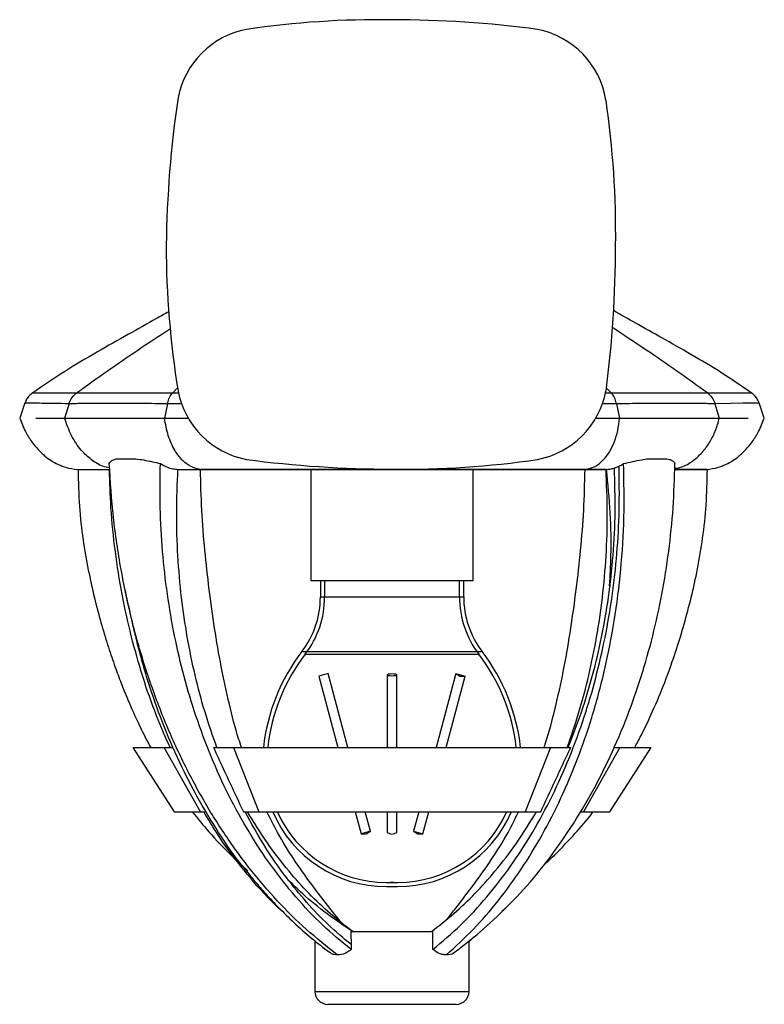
# Model space of a CAD drawing. Header units: millimetres. Extents: x 332 to 840, y 187 to 654.
# Tile 2 of 5: x 332 to 419, y 365 to 480. Entities that reach past the tile are written whole.
import ezdxf

# ---------------------------------------------------------------- set-up
doc = ezdxf.new("R2010")
doc.units = ezdxf.units.MM

msp = doc.modelspace()

# ---------------------------------------------------------------- linework, layer by layer
at = {"color": 7, "linetype": 'Continuous', "lineweight": 25}
for p, q in [((338.53, 436.27), (338.53, 436.27)), ((349.77, 436.27), (350.34, 436.84)), ((349.77, 436.27), (349.77, 436.27)), ((400.33, 436.27), (401.01, 436.27)), ((401.01, 436.27), (400.43, 436.86)), ((401.01, 436.27), (401.02, 436.27)), ((412.26, 436.27), (412.25, 436.27)), ((332.5, 435.08), (331.89, 433.31)), ((337.65, 434.99), (337.14, 433.31)), ((337.65, 434.99), (337.65, 434.99)), ((349.16, 434.99), (348.8, 433.31)), ((349.16, 434.99), (349.16, 434.99)), ((401.63, 434.99), (401.98, 433.31)), ((401.63, 434.99), (401.63, 434.99)), ((413.13, 434.99), (413.64, 433.31)), ((413.13, 434.99), (413.13, 434.99)), ((418.9, 433.31), (418.28, 435.08)), ((333.76, 433.31), (337.14, 433.31)), ((337.14, 433.31), (348.8, 433.31)), ((348.8, 433.31), (351.66, 433.31)), ((399.12, 433.31), (401.98, 433.31)), ((401.98, 433.31), (413.64, 433.31)), ((413.64, 433.31), (417.03, 433.31)), ((343.26, 428.56), (345.46, 428.56)), ((405.32, 428.56), (407.52, 428.56)), ((338.63, 427.31), (342.41, 427.31)), ((350.38, 427.31), (352.92, 427.31)), ((352.92, 427.31), (397.86, 427.31)), ((365.89, 427.31), (365.89, 414.31)), ((384.89, 414.31), (384.89, 427.31)), ((397.86, 427.31), (400.47, 427.31)), ((400.47, 427.31), (397.95, 427.31)), ((408.42, 427.31), (412.15, 427.31)), ((382.11, 414.31), (365.89, 414.31)), ((367.02, 414.31), (367.02, 412.42)), ((367.52, 414.31), (367.52, 412.42)), ((384.89, 414.31), (382.11, 414.31)), ((383.27, 412.42), (383.27, 414.31)), ((383.77, 412.42), (383.77, 414.31)), ((344.21, 413.17), (344.27, 412.88)), ((400.86, 413.72), (400.85, 413.65)), ((367.04, 412.42), (383.75, 412.42)), ((367.52, 412.42), (383.26, 412.42)), ((364.86, 406.04), (385.92, 406.04)), ((365.26, 405.74), (385.52, 405.74)), ((367.93, 403.46), (366.84, 403.17)), ((366.84, 403.17), (369.08, 394.81)), ((370.25, 394.81), (367.93, 403.46)), ((374.83, 403.31), (374.83, 394.81)), ((375.96, 394.81), (375.96, 403.31)), ((382.85, 403.46), (380.54, 394.81)), ((381.71, 394.81), (383.94, 403.17)), ((382.85, 403.46), (383.36, 403.17)), ((382.85, 403.46), (383.94, 403.17)), ((383.36, 403.17), (383.94, 403.17)), ((345.11, 394.81), (349.94, 387.31)), ((345.11, 394.81), (348.76, 394.81)), ((353.01, 387.31), (348.76, 394.81)), ((348.76, 394.81), (349.84, 394.81)), ((354.53, 394.81), (356.88, 394.81)), ((356.88, 394.81), (359.84, 387.31)), ((356.88, 394.81), (393.9, 394.81)), ((393.9, 394.81), (390.95, 387.31)), ((393.9, 394.81), (396.27, 394.81)), ((402.02, 394.81), (397.77, 387.31)), ((400.84, 387.31), (405.68, 394.81)), ((401.32, 394.81), (402.02, 394.81)), ((402.02, 394.81), (405.68, 394.81)), ((349.94, 387.31), (353.01, 387.31)), ((353.01, 387.31), (353.69, 387.31)), ((358.03, 387.31), (359.84, 387.31)), ((359.84, 387.31), (390.95, 387.31)), ((371.08, 387.31), (371.77, 384.74)), ((372.87, 385.03), (372.26, 387.31)), ((374.83, 387.31), (374.83, 384.89)), ((375.96, 384.89), (375.96, 387.31)), ((378.53, 387.31), (377.92, 385.03)), ((379.01, 384.74), (379.7, 387.31)), ((390.95, 387.31), (392.77, 387.31)), ((397.39, 387.31), (397.77, 387.31)), ((397.77, 387.31), (400.84, 387.31)), ((372.87, 385.03), (371.77, 384.74)), ((371.77, 384.74), (372.36, 384.74)), ((372.36, 384.74), (372.87, 385.03)), ((377.92, 385.03), (378.43, 384.74)), ((377.92, 385.03), (379.01, 384.74)), ((378.43, 384.74), (379.01, 384.74)), ((374.74, 379.06), (376.05, 379.06)), ((374.74, 379.06), (376.05, 379.06)), ((374.74, 378.56), (376.05, 378.56)), ((374.74, 378.56), (376.05, 378.56)), ((370.58, 373.31), (380.17, 373.31)), ((366.39, 372.23), (366.39, 366.31)), ((384.39, 366.31), (384.39, 372.24)), ((366.39, 366.31), (384.39, 366.31)), ((382.89, 364.81), (367.89, 364.81))]:
    msp.add_line(p, q, dxfattribs=at)
at = {"color": 7, "linetype": 'Continuous', "lineweight": 25, "flags": 128}
for points in [[(333.41, 436.28), (333.41, 436.28), (333.63, 436.28), (334.28, 436.28), (335.41, 436.28), (336.97, 436.28), (338.53, 436.27), (338.53, 436.27), (338.53, 436.27)], [(350.87, 435), (349.16, 434.99), (349.16, 434.99), (349.16, 434.99)], [(418.29, 435.07), (418.05, 435.07), (417.42, 435.05), (416.4, 435.04), (414.97, 435.01), (413.13, 434.99), (413.13, 434.99), (413.13, 434.99)], [(375.39, 403.46), (375.61, 403.45), (375.79, 403.42), (375.92, 403.37), (375.96, 403.31), (375.92, 403.26), (375.79, 403.21), (375.61, 403.18), (375.39, 403.17), (375.18, 403.18), (374.99, 403.21), (374.87, 403.26), (374.83, 403.31), (374.87, 403.37), (374.99, 403.42), (375.18, 403.45), (375.39, 403.46)], [(380.17, 371.21), (380.17, 371.77), (380.17, 372.34), (380.17, 373.31)], [(370.61, 371.8), (370.61, 371.5), (370.61, 371.35), (370.61, 371.21)]]:
    msp.add_lwpolyline(points, dxfattribs=at)
at = {"color": 7, "linetype": 'Continuous', "lineweight": 25}
for centre, radius, start, end in [((373.9, 373), 106.87, 89.1981, 98.3419), ((375.39, 350.3), 129.56, 82.46, 90), ((360.29, 468.84), 10.08, 100.8659, 169.1341), ((390.44, 468.85), 10.08, 9.3135, 78.8571), ((478.56, 451.81), 129.56, 171.5977, 179.2608), ((294.66, 454.98), 106.87, 359.1981, 8.3419), ((455.88, 453.6), 106.87, 180.0632, 189.2173), ((271.96, 453.48), 129.56, 352.46, 0), ((360.29, 438.38), 10.08, 190.8659, 259.1341), ((390.49, 438.38), 10.08, 280.8659, 349.1341), ((375.39, 556.92), 129.56, 262.46, 270), ((376.89, 534.22), 106.87, 269.1981, 278.3419), ((356.52, 412.42), 10.5, 322.6318, 0), ((356.52, 412.42), 11, 322.6318, 0), ((394.27, 412.42), 11, 180, 217.3682), ((394.27, 412.42), 10.5, 180, 217.3682), ((382.78, 392.36), 22.55, 142.6318, 173.734), ((382.78, 392.36), 22.05, 142.6318, 173.5831), ((368, 392.36), 22.05, 6.4051, 37.3682), ((368, 392.36), 22.55, 6.2712, 37.3682), ((374.74, 393.04), 14.48, 203.4174, 270), ((374.74, 393.04), 13.98, 204.3284, 270), ((376.05, 393.04), 14.48, 270, 336.5712), ((376.05, 393.04), 13.98, 270, 335.6649), ((375.39, 385.71), 0.999, 235.4473, 304.5527), ((374.74, 393.04), 13.98, 270, 272.6885), ((374.74, 393.04), 14.48, 270, 272.5956), ((376.05, 393.04), 13.98, 267.3115, 270), ((376.05, 393.04), 14.48, 267.4044, 270), ((367.89, 366.31), 1.5, 180, 270), ((382.89, 366.31), 1.5, 270, 0)]:
    msp.add_arc(centre, radius, start, end, dxfattribs=at)
for points, knots in [([(349.31, 445.75), (348.83, 445.48), (347.26, 444.6), (344.47, 443.04), (340.86, 441), (337.1, 438.79), (334.64, 437.11), (333.42, 436.28)], [0, 0, 0, 0, 0.089493, 0.292161, 0.517735, 0.760762, 1, 1, 1, 1]), ([(417.37, 436.28), (416.23, 437.06), (413.94, 438.63), (410.42, 440.71), (407.06, 442.63), (404.02, 444.32), (402.14, 445.38), (401.27, 445.87)], [0, 0, 0, 0, 0.220583, 0.444931, 0.653283, 0.840994, 1, 1, 1, 1]), ([(338.53, 436.27), (340.91, 437.96), (344.54, 440.53), (348.24, 442.96), (349.51, 443.8)], [0, 0, 0, 0, 0.654735, 1, 1, 1, 1]), ([(412.25, 436.27), (409.87, 437.96), (406.19, 440.57), (402.45, 443.03), (401.12, 443.91)], [0, 0, 0, 0, 0.645687, 1, 1, 1, 1]), ([(333.42, 436.27), (333.34, 436.21), (333.12, 436.07), (332.83, 435.72), (332.61, 435.38), (332.54, 435.14), (332.51, 435.06)], [0, 0, 0, 0, 0.203397, 0.513481, 0.855567, 1, 1, 1, 1]), ([(337.65, 434.99), (337.66, 435.02), (337.75, 435.29), (338, 435.79), (338.35, 436.1), (338.53, 436.27)], [0, 0, 0, 0, 0.059306, 0.499967, 1, 1, 1, 1]), ([(338.53, 436.27), (338.8, 436.27), (339.55, 436.27), (341.06, 436.26), (343.13, 436.26), (345.51, 436.26), (347.76, 436.27), (349.23, 436.27), (349.77, 436.27)], [0, 0, 0, 0, 0.112926, 0.306465, 0.500002, 0.694807, 0.889615, 1, 1, 1, 1]), ([(349.16, 434.99), (349.17, 435.02), (349.22, 435.29), (349.37, 435.79), (349.63, 436.1), (349.77, 436.27)], [0, 0, 0, 0, 0.059194, 0.499868, 1, 1, 1, 1]), ([(349.77, 436.27), (349.77, 436.27), (350, 436.27), (350.23, 436.27), (350.46, 436.27)], [0, 0, 0, 0, 0.000041, 1, 1, 1, 1]), ([(401.63, 434.99), (401.62, 435.02), (401.56, 435.29), (401.42, 435.79), (401.16, 436.1), (401.02, 436.27)], [0, 0, 0, 0, 0.059306, 0.499967, 1, 1, 1, 1]), ([(401.02, 436.27), (401.56, 436.27), (403.04, 436.27), (405.29, 436.26), (407.67, 436.26), (409.74, 436.26), (411.25, 436.27), (411.99, 436.27), (412.26, 436.27)], [0, 0, 0, 0, 0.112926, 0.306465, 0.500002, 0.694807, 0.889615, 1, 1, 1, 1]), ([(412.25, 436.27), (412.25, 436.27), (412.9, 436.27), (414.09, 436.28), (415.51, 436.28), (416.55, 436.28), (417.24, 436.28), (417.33, 436.28), (417.37, 436.28)], [0, 0, 0, 0, 0.000001, 0.19395, 0.387899, 0.586545, 0.785189, 1, 1, 1, 1]), ([(412.26, 436.27), (412.44, 436.1), (412.78, 435.79), (413.04, 435.29), (413.12, 435.02), (413.13, 434.99)], [0, 0, 0, 0, 0.500132, 0.940806, 1, 1, 1, 1]), ([(418.27, 435.07), (418.23, 435.19), (418.13, 435.46), (417.88, 435.82), (417.62, 436.1), (417.43, 436.23), (417.37, 436.28)], [0, 0, 0, 0, 0.250998, 0.561062, 0.846198, 1, 1, 1, 1]), ([(337.65, 434.99), (337.65, 434.99), (337.05, 435), (335.88, 435.02), (334.43, 435.04), (333.33, 435.06), (332.63, 435.07), (332.54, 435.07), (332.5, 435.07)], [0, 0, 0, 0, 0.000001, 0.176194, 0.379496, 0.582799, 0.7914, 1, 1, 1, 1]), ([(349.16, 434.99), (349.16, 434.99), (348.65, 435), (347.18, 435), (344.87, 435.01), (342.39, 435.01), (340.22, 435.01), (338.69, 435), (337.91, 435), (337.65, 434.99), (337.65, 434.99)], [0, 0, 0, 0, 0.000002, 0.102059, 0.301029, 0.499998, 0.697671, 0.895346, 0.999998, 1, 1, 1, 1]), ([(401.63, 434.99), (401.63, 434.99), (401.07, 434.99), (400.51, 435), (399.94, 435)], [0, 0, 0, 0, 0.000017, 1, 1, 1, 1]), ([(413.13, 434.99), (413.13, 434.99), (412.88, 435), (412.11, 435), (410.58, 435.01), (408.41, 435.01), (405.93, 435.01), (403.62, 435), (402.15, 435), (401.63, 434.99), (401.63, 434.99)], [0, 0, 0, 0, 0.000002, 0.102059, 0.301029, 0.499998, 0.697671, 0.895346, 0.999998, 1, 1, 1, 1]), ([(331.89, 433.31), (332.09, 432.78), (332.47, 431.81), (333.23, 430.6), (333.96, 429.69), (334.65, 429.03), (335.36, 428.47), (336.2, 427.96), (337.31, 427.49), (338.17, 427.38), (338.63, 427.31)], [0, 0, 0, 0, 0.1780323, 0.3262147, 0.4470894, 0.5428332, 0.6254239, 0.7278736, 0.8523566, 1, 1, 1, 1]), ([(342.4, 427.49), (342.13, 427.54), (341.39, 427.7), (340.25, 428.41), (338.98, 429.59), (337.86, 431.23), (337.38, 432.61), (337.14, 433.31)], [0, 0, 0, 0, 0.110548, 0.312029, 0.513369, 0.753341, 1, 1, 1, 1]), ([(352.92, 427.31), (352.55, 427.41), (351.82, 427.6), (350.82, 428.4), (349.93, 429.6), (349.18, 431.23), (348.93, 432.61), (348.8, 433.31)], [0, 0, 0, 0, 0.187052, 0.371203, 0.555225, 0.774556, 1, 1, 1, 1]), ([(397.86, 427.31), (398.24, 427.38), (399, 427.51), (400.02, 428.28), (400.83, 429.33), (401.41, 430.56), (401.81, 431.86), (401.92, 432.82), (401.98, 433.31)], [0, 0, 0, 0, 0.187445, 0.371247, 0.554694, 0.700254, 0.848191, 1, 1, 1, 1]), ([(408.42, 427.45), (408.68, 427.49), (409.44, 427.6), (410.6, 428.29), (411.72, 429.33), (412.59, 430.56), (413.24, 431.86), (413.51, 432.82), (413.64, 433.31)], [0, 0, 0, 0, 0.108025, 0.309792, 0.511169, 0.670956, 0.833354, 1, 1, 1, 1]), ([(412.15, 427.31), (412.62, 427.38), (413.48, 427.49), (414.58, 427.96), (415.43, 428.47), (416.13, 429.03), (416.82, 429.69), (417.56, 430.6), (418.32, 431.81), (418.69, 432.78), (418.9, 433.31)], [0, 0, 0, 0, 0.1476434, 0.2721264, 0.3745761, 0.4571668, 0.5529106, 0.6737853, 0.8219677, 1, 1, 1, 1]), ([(342.36, 428), (342.4, 428.08), (342.49, 428.25), (342.81, 428.44), (343.12, 428.53), (343.26, 428.56)], [0, 0, 0, 0, 0.355941, 0.722345, 1, 1, 1, 1]), ([(345.46, 428.56), (345.77, 428.52), (346.38, 428.43), (347.35, 428.23), (348.01, 428.08), (348.33, 428.01)], [0, 0, 0, 0, 0.33809, 0.685808, 1, 1, 1, 1]), ([(402.46, 428), (402.82, 428.08), (403.53, 428.25), (404.5, 428.44), (405.07, 428.53), (405.32, 428.56)], [0, 0, 0, 0, 0.355941, 0.722345, 1, 1, 1, 1]), ([(407.52, 428.56), (407.69, 428.52), (408.02, 428.43), (408.33, 428.23), (408.41, 428.08), (408.44, 428.01)], [0, 0, 0, 0, 0.33809, 0.685808, 1, 1, 1, 1]), ([(338.72, 427.31), (338.74, 425.88), (338.79, 423.13), (339.24, 419.21), (339.86, 415.65), (340.58, 412.42), (341.34, 409.51), (342.12, 406.91), (342.89, 404.62), (343.61, 402.65), (344.31, 400.91), (345.04, 399.2), (345.9, 397.34), (346.63, 395.84), (347.11, 394.98), (347.21, 394.81)], [0, 0, 0, 0, 0.126894, 0.242814, 0.349125, 0.446581, 0.535413, 0.615447, 0.686543, 0.74863, 0.801683, 0.852603, 0.912912, 0.982711, 1, 1, 1, 1]), ([(369, 370.59), (367.79, 371.55), (365.36, 373.48), (361.96, 376.86), (358.79, 380.55), (355.86, 384.57), (353.19, 388.88), (350.78, 393.46), (348.57, 398.45), (346.61, 403.84), (344.95, 409.62), (343.68, 415.61), (342.76, 421.75), (342.49, 425.91), (342.36, 428)], [0, 0, 0, 0, 0.080967, 0.16122, 0.240952, 0.320329, 0.3995, 0.4786, 0.557754, 0.645028, 0.73269, 0.820925, 0.909947, 1, 1, 1, 1]), ([(349.46, 394.81), (348.92, 396.04), (347.74, 398.73), (346.23, 403.1), (344.88, 407.85), (343.81, 412.74), (343.02, 417.74), (342.51, 422.62), (342.41, 425.82), (342.37, 427.31)], [0, 0, 0, 0, 0.125452, 0.273138, 0.421086, 0.569512, 0.718663, 0.868824, 1, 1, 1, 1]), ([(370.61, 371.21), (369.48, 372.14), (367.24, 373.99), (364.14, 377.29), (361.27, 380.92), (358.65, 384.89), (356.29, 389.16), (354.22, 393.71), (352.48, 398.37), (351.06, 403.1), (349.95, 407.85), (349.1, 412.74), (348.54, 417.74), (348.24, 422.85), (348.3, 426.28), (348.33, 428.01)], [0, 0, 0, 0, 0.081785, 0.162695, 0.242936, 0.322684, 0.402089, 0.481285, 0.560396, 0.632946, 0.705625, 0.778539, 0.85181, 0.925576, 1, 1, 1, 1]), ([(348.33, 428.01), (348.6, 427.85), (349.07, 427.58), (349.77, 427.38), (350.18, 427.34), (350.38, 427.32)], [0, 0, 0, 0, 0.4244037, 0.710381, 1, 1, 1, 1]), ([(354.93, 394.81), (354.45, 396.18), (353.49, 398.93), (352.35, 403.26), (351.43, 407.72), (350.75, 412.38), (350.33, 417.23), (350.17, 422.25), (350.31, 425.62), (350.38, 427.32)], [0, 0, 0, 0, 0.13768, 0.275754, 0.414413, 0.553862, 0.701044, 0.849643, 1, 1, 1, 1]), ([(397.95, 427.31), (396.33, 427.31), (393.09, 427.31), (388.07, 427.31), (382.99, 427.31), (377.87, 427.31), (372.76, 427.31), (367.69, 427.31), (362.71, 427.31), (357.78, 427.31), (354.6, 427.31), (353.01, 427.31)], [0, 0, 0, 0, 0.112972, 0.225192, 0.3369, 0.448313, 0.559635, 0.669071, 0.778803, 0.889036, 1, 1, 1, 1]), ([(357.81, 394.81), (357.7, 395.16), (357.14, 396.79), (356.35, 399.95), (355.41, 404.25), (354.65, 408.73), (354.02, 413.28), (353.5, 417.88), (353.12, 422.56), (353.05, 425.72), (353.01, 427.31)], [0, 0, 0, 0, 0.035311, 0.168044, 0.307049, 0.445845, 0.584093, 0.721689, 0.859745, 1, 1, 1, 1]), ([(357.81, 394.81), (357.7, 395.16), (357.14, 396.79), (356.35, 399.95), (355.41, 404.25), (354.65, 408.73), (354.02, 413.28), (353.5, 417.88), (353.12, 422.56), (353.05, 425.72), (353.01, 427.31)], [0, 0, 0, 0, 0.035311, 0.168044, 0.307049, 0.445845, 0.584093, 0.721689, 0.859745, 1, 1, 1, 1]), ([(380.17, 371.21), (381.27, 372.14), (383.46, 374), (386.49, 377.29), (389.29, 380.91), (391.84, 384.85), (394.14, 389.1), (396.16, 393.61), (397.86, 398.24), (399.24, 402.93), (400.33, 407.65), (401.16, 412.51), (401.71, 417.49), (402, 422.57), (401.95, 425.99), (401.93, 427.71)], [0, 0, 0, 0, 0.081248, 0.161698, 0.241557, 0.321005, 0.4002, 0.479282, 0.558383, 0.631021, 0.703884, 0.777084, 0.850741, 0.924993, 1, 1, 1, 1]), ([(381.73, 370.59), (382.79, 371.55), (384.91, 373.48), (387.83, 376.86), (390.53, 380.55), (392.98, 384.57), (395.18, 388.88), (397.12, 393.46), (398.84, 398.45), (400.29, 403.84), (401.43, 409.62), (402.18, 415.61), (402.58, 421.75), (402.5, 425.91), (402.46, 428)], [0, 0, 0, 0, 0.080967, 0.16122, 0.240952, 0.320329, 0.3995, 0.4786, 0.557754, 0.645028, 0.73269, 0.820925, 0.909947, 1, 1, 1, 1]), ([(388.24, 375.68), (388.82, 376.23), (390.52, 377.84), (393.11, 380.93), (395.99, 384.89), (398.59, 389.16), (400.92, 393.71), (402.9, 398.37), (404.56, 403.1), (405.9, 407.85), (406.98, 412.74), (407.77, 417.74), (408.3, 422.85), (408.4, 426.28), (408.44, 428.01)], [0, 0, 0, 0, 0.047158, 0.138472, 0.229224, 0.319585, 0.409709, 0.499736, 0.582298, 0.665005, 0.747981, 0.831362, 0.915307, 1, 1, 1, 1]), ([(393.15, 394.81), (393.27, 395.16), (393.82, 396.79), (394.61, 399.95), (395.55, 404.25), (396.31, 408.73), (396.94, 413.28), (397.46, 417.88), (397.84, 422.56), (397.91, 425.72), (397.95, 427.31)], [0, 0, 0, 0, 0.035311, 0.168044, 0.307049, 0.445845, 0.584093, 0.721689, 0.859745, 1, 1, 1, 1]), ([(393.15, 394.81), (393.27, 395.16), (393.82, 396.79), (394.61, 399.95), (395.55, 404.25), (396.31, 408.73), (396.94, 413.28), (397.46, 417.88), (397.84, 422.56), (397.91, 425.72), (397.95, 427.31)], [0, 0, 0, 0, 0.035311, 0.168044, 0.307049, 0.445845, 0.584093, 0.721689, 0.859745, 1, 1, 1, 1]), ([(395.86, 394.81), (396.34, 396.18), (397.29, 398.93), (398.43, 403.26), (399.35, 407.72), (400.03, 412.38), (400.45, 417.23), (400.61, 422.25), (400.47, 425.62), (400.4, 427.32)], [0, 0, 0, 0, 0.13768, 0.275754, 0.414413, 0.553862, 0.701044, 0.849643, 1, 1, 1, 1]), ([(395.98, 394.81), (396.51, 396.18), (397.57, 398.91), (398.87, 403.24), (399.93, 407.72), (400.74, 412.41), (401.27, 417.3), (401.53, 422.37), (401.43, 425.78), (401.39, 427.49)], [0, 0, 0, 0, 0.138516, 0.2771, 0.415971, 0.555367, 0.702243, 0.850324, 1, 1, 1, 1]), ([(400.47, 427.32), (400.55, 427.32), (400.74, 427.34), (401.04, 427.39), (401.27, 427.46), (401.39, 427.49)], [0, 0, 0, 0, 0.248741, 0.623498, 1, 1, 1, 1]), ([(400.82, 413.73), (400.89, 414.89), (401.04, 417.7), (400.95, 422.25), (400.63, 425.62), (400.47, 427.32)], [0, 0, 0, 0, 0.258531, 0.627167, 1, 1, 1, 1]), ([(401.39, 427.49), (401.43, 427.51), (401.55, 427.55), (401.73, 427.62), (401.86, 427.68), (401.93, 427.71)], [0, 0, 0, 0, 0.249583, 0.624505, 1, 1, 1, 1]), ([(401.93, 427.71), (401.97, 427.73), (402.09, 427.78), (402.27, 427.88), (402.4, 427.96), (402.46, 428)], [0, 0, 0, 0, 0.249577, 0.624491, 1, 1, 1, 1]), ([(403.75, 394.81), (404, 395.28), (404.75, 396.67), (405.94, 399.21), (407.35, 402.57), (408.55, 405.97), (409.56, 409.28), (410.39, 412.41), (411.13, 415.76), (411.74, 419.37), (412.17, 423.24), (412.22, 425.93), (412.24, 427.31)], [0, 0, 0, 0, 0.046988, 0.140027, 0.247561, 0.369518, 0.458711, 0.554026, 0.655285, 0.762776, 0.877265, 1, 1, 1, 1]), ([(412.19, 427.31), (412.2, 427.31), (412.22, 427.31), (411.79, 427.31), (410.91, 427.31), (409.8, 427.31), (408.81, 427.31), (408.42, 427.31)], [0, 0, 0, 0, 0.129401, 0.366853, 0.604945, 0.844125, 1, 1, 1, 1]), ([(344.27, 412.88), (344.37, 412.4), (344.59, 411.38), (344.94, 409.77), (345.36, 407.98), (345.67, 406.78), (345.84, 406.13)], [0, 0, 0, 0, 0.212551, 0.45279, 0.705504, 1, 1, 1, 1]), ([(358.77, 379.98), (358.49, 380.31), (357.19, 381.82), (355.11, 384.87), (352.55, 389.09), (350.28, 393.61), (348.34, 398.24), (346.79, 402.66), (346.02, 405.54), (345.67, 406.85)], [0, 0, 0, 0, 0.046479, 0.214922, 0.382826, 0.550491, 0.718195, 0.872198, 1, 1, 1, 1]), ([(354.53, 394.81), (354.91, 393.99), (355.69, 392.33), (356.85, 389.83), (357.63, 388.15), (358.03, 387.31)], [0, 0, 0, 0, 0.327637, 0.663818, 1, 1, 1, 1]), ([(392.77, 387.31), (393.35, 388.54), (394.22, 390.41), (395.38, 392.91), (395.97, 394.18), (396.27, 394.81)], [0, 0, 0, 0, 0.491462, 0.745731, 1, 1, 1, 1]), ([(352.05, 387.31), (352.69, 386.52), (354.15, 384.72), (356.35, 382.45), (357.93, 380.99), (358.55, 380.41)], [0, 0, 0, 0, 0.320936, 0.731496, 1, 1, 1, 1]), ([(362.54, 375.68), (361.96, 376.23), (360.26, 377.84), (357.68, 380.94), (355.2, 384.27), (353.87, 386.52), (353.4, 387.31)], [0, 0, 0, 0, 0.168857, 0.495823, 0.820777, 1, 1, 1, 1]), ([(370.61, 371.8), (369.71, 372.55), (367.91, 374.06), (365.4, 376.69), (362.9, 379.74), (360.47, 383.24), (358.97, 385.96), (358.23, 387.31)], [0, 0, 0, 0, 0.189345, 0.377043, 0.563499, 0.782114, 1, 1, 1, 1]), ([(370.8, 373.31), (369.91, 373.99), (368.16, 375.35), (365.68, 377.72), (363.22, 380.46), (360.79, 383.62), (359.27, 386.08), (358.51, 387.31)], [0, 0, 0, 0, 0.19024, 0.378454, 0.565013, 0.783189, 1, 1, 1, 1]), ([(369.68, 374.09), (369.15, 374.74), (367.91, 376.3), (365.97, 378.82), (363.91, 381.74), (362.15, 384.53), (361.18, 386.5), (360.78, 387.31)], [0, 0, 0, 0, 0.1630342, 0.3905037, 0.6166997, 0.8412633, 1, 1, 1, 1]), ([(369.68, 374.09), (369.15, 374.74), (367.91, 376.3), (365.97, 378.82), (363.91, 381.74), (362.15, 384.53), (361.18, 386.5), (360.78, 387.31)], [0, 0, 0, 0, 0.163034, 0.390504, 0.6167, 0.841263, 1, 1, 1, 1]), ([(379.99, 373.31), (380.87, 373.99), (382.63, 375.35), (385.1, 377.72), (387.57, 380.46), (390, 383.62), (391.52, 386.08), (392.27, 387.31)], [0, 0, 0, 0, 0.19024, 0.378454, 0.565013, 0.783189, 1, 1, 1, 1]), ([(381.86, 374.81), (382.19, 375.22), (383.24, 376.54), (384.99, 378.82), (387.05, 381.74), (388.81, 384.53), (389.78, 386.5), (390.18, 387.31)], [0, 0, 0, 0, 0.1093926, 0.3514408, 0.5921338, 0.8310898, 1, 1, 1, 1]), ([(381.86, 374.81), (382.19, 375.22), (383.24, 376.54), (384.99, 378.82), (387.05, 381.74), (388.81, 384.53), (389.78, 386.5), (390.18, 387.31)], [0, 0, 0, 0, 0.109393, 0.351441, 0.592134, 0.83109, 1, 1, 1, 1]), ([(393.17, 381.12), (393.38, 381.31), (394.44, 382.29), (396.17, 384.08), (397.87, 385.97), (398.71, 387.05), (398.91, 387.31)], [0, 0, 0, 0, 0.099561, 0.513776, 0.882581, 1, 1, 1, 1]), ([(358.37, 380.41), (358.71, 380), (359.45, 379.07), (360.71, 377.64), (362.2, 376.04), (363.98, 374.3), (365.95, 372.53), (367.37, 371.44), (368.08, 370.9)], [0, 0, 0, 0, 0.110124, 0.246051, 0.407666, 0.591866, 0.798536, 1, 1, 1, 1]), ([(370.8, 373.31), (369.79, 373.99), (367.79, 375.33), (365.29, 377.36), (363.85, 378.78), (363.3, 379.32)], [0, 0, 0, 0, 0.385652, 0.767106, 1, 1, 1, 1]), ([(382.71, 370.9), (383.71, 371.67), (385.8, 373.27), (387.79, 375.19), (388.83, 376.19)], [0, 0, 0, 0, 0.482084, 1, 1, 1, 1]), ([(370.58, 373.31), (370.59, 373.06), (370.6, 372.55), (370.61, 372.05), (370.61, 371.8)], [0, 0, 0, 0, 0.5, 1, 1, 1, 1]), ([(370.66, 373.31), (371.14, 373.31), (372.21, 373.31), (374.09, 373.31), (376, 373.31), (377.73, 373.31), (379.1, 373.31), (379.87, 373.31), (380.17, 373.31)], [0, 0, 0, 0, 0.166844, 0.3704155, 0.5724382, 0.7316872, 0.8925597, 1, 1, 1, 1]), ([(384.39, 372.23), (384.53, 372.33), (384.75, 372.5), (384.96, 372.69), (385.03, 372.76)], [0, 0, 0, 0, 0.624357, 1, 1, 1, 1]), ([(369, 370.59), (368.88, 370.6), (368.62, 370.62), (368.31, 370.71), (368.16, 370.86), (368.09, 370.92)], [0, 0, 0, 0, 0.377222, 0.742908, 1, 1, 1, 1]), ([(370.61, 371.21), (370.45, 371.08), (370.02, 370.77), (369.45, 370.6), (369.1, 370.59), (369, 370.59)], [0, 0, 0, 0, 0.31645, 0.81528, 1, 1, 1, 1]), ([(381.73, 370.59), (381.6, 370.6), (381.33, 370.61), (380.8, 370.77), (380.42, 371.04), (380.17, 371.21)], [0, 0, 0, 0, 0.263437, 0.518817, 1, 1, 1, 1]), ([(382.71, 370.9), (382.7, 370.89), (382.52, 370.7), (382.17, 370.61), (381.83, 370.59), (381.73, 370.59)], [0, 0, 0, 0, 0.039373, 0.740404, 1, 1, 1, 1])]:
    msp.add_open_spline(points, degree=3, knots=knots, dxfattribs=at)

doc.saveas('drawing.dxf')
